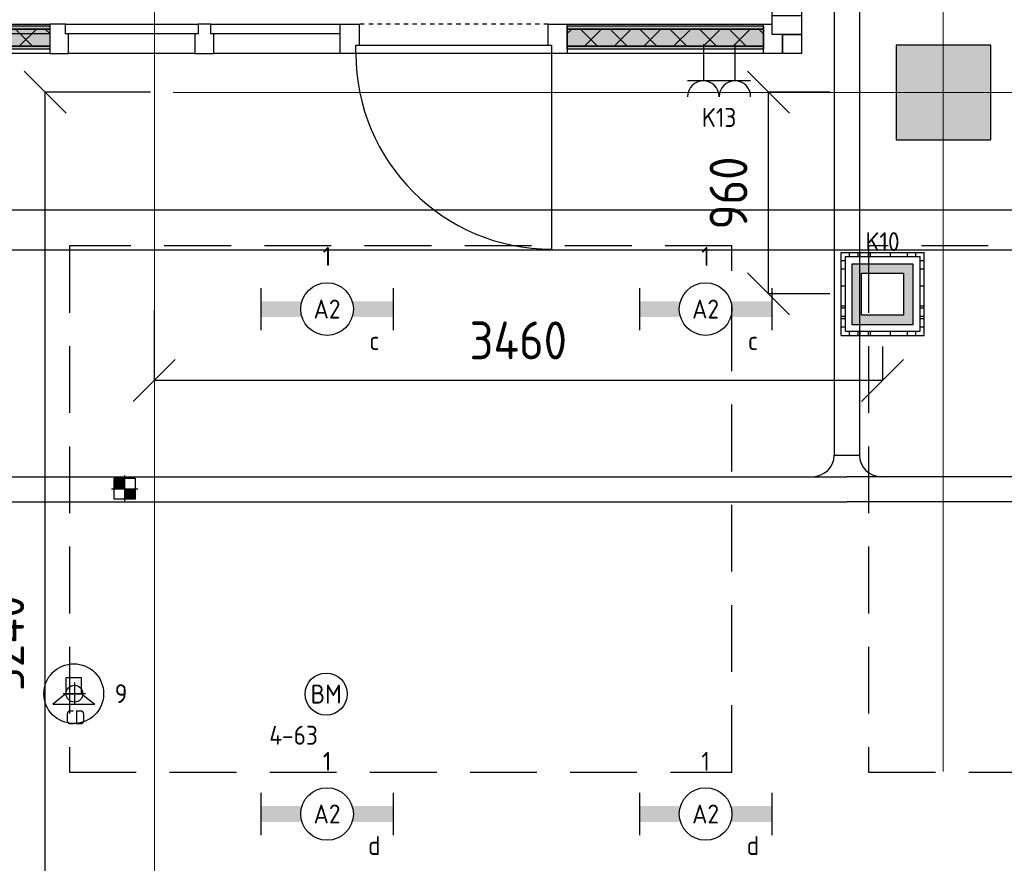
# Model space of a CAD drawing. Header units: millimetres. Extents: x -38032 to 104346, y -31182 to 78566.
# Tile 138 of 213: x 68718 to 73400, y 10635 to 14644. Entities that reach past the tile are written whole.
import ezdxf
from ezdxf.enums import TextEntityAlignment as Align

# ---------------------------------------------------------------- set-up
doc = ezdxf.new("R2010")
doc.units = ezdxf.units.MM
doc.header["$LTSCALE"] = 100
doc.set_wipeout_variables(frame=1)
doc.header["$PDMODE"] = 1
for name, pattern in [('HIDDEN2', [4.7625, 3.175, -1.5875]), ('STYLE_01', [0.41664, 0.20828, -0.20836]), ('STYLE_11', [5, 3.888855, -0.416718, 0.277786, -0.416641])]:
    doc.linetypes.add(name, pattern=pattern)
for name, color, linetype in [('AL$1A---_ALGEMEEN', 8, 'Continuous'), ('AL------_MAATV', 200, 'Continuous'), ('AL------_MAATVOERING', 2, 'Continuous'), ('AL------_SPARING', 2, 'Continuous'), ('AM$1A---_ARCERING', 8, 'Continuous'), ('BOUWKUNDIG', 8, 'Continuous'), ('EB6421--_ATTRIB', 2, 'Continuous'), ('EB6511--_ATTRIB', 2, 'Continuous'), ('EL6131--_KG', 3, 'Continuous'), ('EL6222--', 3, 'Continuous'), ('EL6311--', 3, 'Continuous'), ('EL6421--', 3, 'Continuous'), ('EL6511--', 3, 'Continuous'), ('LICHT_TEXT018', 1, 'Continuous'), ('versterkte strook', 7, 'Continuous'), ('Vloerdoos', 3, 'Continuous'), ('Vloerdoos (OUD)', 3, 'Continuous')]:
    doc.layers.add(name, color=color, linetype=linetype)
doc.layers.add('stramien', color=1, linetype='Continuous', lineweight=9)
doc.layers.get('Vloerdoos').off()
doc.styles.add('BURO-018', font='iso.shx', dxfattribs={"height": 90})
doc.styles.get("Standard").update_dxf_attribs({"font": 'iso.shx'})
doc.dimstyles.new('STABICAD', dxfattribs={"dimscale": 100, "dimtxt": 1.8, "dimasz": 2, "dimexe": 0, "dimexo": 2.5, "dimgap": 1.5, "dimtad": 0, "dimdec": 0, "dimrnd": 10, "dimzin": 0, "dimdsep": 46, "dimtxsty": 'Standard', "dimblk1": 'OBLIQUE', "dimblk2": 'OBLIQUE', "dimsah": 1, "dimcen": -3, "dimadec": 0, "dimazin": 0, "dimtfac": 1, "dimtdec": 0, "dimtofl": 0, "dimtmove": 2, "dimatfit": 3, "dimfxl": 0, "dimtvp": 1.055556, "dimtolj": 1, "dimtzin": 0, "dimarcsym": 0})
pattern_1 = [(135, (0, 0), (70.7107, 70.7107), []), (45, (299.34, -299.34), (70.7107, -70.7107), [])]

# ---------------------------------------------------------------- blocks, each defined once
blk = doc.blocks.new('_Oblique')
at = {"color": 0, "linetype": 'ByBlock', "lineweight": -2}
blk.add_line((-0.5, -0.5), (0.5, 0.5), dxfattribs=at)
blk = doc.blocks.new('*D62')
at = {"layer": 'AL------_MAATVOERING', "color": 0, "lineweight": -2}
for p, q in [((69357.6, 13263.4), (69357.6, 12930.3)), ((72820, 13091.2), (72820, 12930.3)), ((72820, 12930.3), (69357.6, 12930.3))]:
    blk.add_line(p, q, dxfattribs=at)
at = {"layer": 'Defpoints', "color": 0}
for p in [(69357.6, 13513.4), (72820, 13341.2), (69357.6, 12930.3)]:
    blk.add_point(p, dxfattribs=at)
at = {"layer": 'AL------_MAATVOERING', "color": 0, "lineweight": -2, "xscale": 200, "yscale": 200, "zscale": 200, "rotation": 180}
blk.add_blockref('_Oblique', (69357.6, 12930.3), dxfattribs=at)
at = {"layer": 'AL------_MAATVOERING', "color": 0, "lineweight": -2, "xscale": 200, "yscale": 200, "zscale": 200}
blk.add_blockref('_Oblique', (72820, 12930.3), dxfattribs=at)
at = {"layer": 'AL------_MAATVOERING', "color": 0, "insert": (71088.8, 13120.3), "char_height": 180, "attachment_point": 5}
blk.add_mtext('\\A1;3460', dxfattribs=at)
blk = doc.blocks.new('*D63')
at = {"layer": 'AL------_MAATVOERING', "color": 0, "lineweight": -2}
for p, q in [((72570, 14300), (72278.2, 14300)), ((72278.2, 13341.2), (72278.2, 14300)), ((72570, 13341.2), (72278.2, 13341.2))]:
    blk.add_line(p, q, dxfattribs=at)
at = {"layer": 'Defpoints', "color": 0}
for p in [(72278.2, 14300), (72820, 14300), (72820, 13341.2)]:
    blk.add_point(p, dxfattribs=at)
at = {"layer": 'AL------_MAATVOERING', "color": 0, "lineweight": -2, "xscale": 200, "yscale": 200, "zscale": 200}
for p, rotation in [((72278.2, 14300), 90), ((72278.2, 13341.2), 270)]:
    blk.add_blockref('_Oblique', p, dxfattribs=dict(at, rotation=rotation))
at = {"layer": 'AL------_MAATVOERING', "color": 0, "insert": (72088.2, 13820.6), "char_height": 180, "attachment_point": 5, "rotation": 90}
blk.add_mtext('\\A1;960', dxfattribs=at)
blk = doc.blocks.new('*D65')
at = {"layer": 'AL------_MAATVOERING', "color": 0, "lineweight": -2}
for p, q in [((69340, 14300), (68839.2, 14300)), ((68839.2, 9060.5), (68839.2, 14300)), ((69340, 9060.5), (68839.2, 9060.5))]:
    blk.add_line(p, q, dxfattribs=at)
at = {"layer": 'Defpoints', "color": 0}
for p in [(68839.2, 14300), (69590, 14300), (69590, 9060.5)]:
    blk.add_point(p, dxfattribs=at)
at = {"layer": 'AL------_MAATVOERING', "color": 0, "lineweight": -2, "xscale": 200, "yscale": 200, "zscale": 200}
for p, rotation in [((68839.2, 14300), 90), ((68839.2, 9060.5), 270)]:
    blk.add_blockref('_Oblique', p, dxfattribs=dict(at, rotation=rotation))
at = {"layer": 'AL------_MAATVOERING', "color": 0, "insert": (68649.2, 11680.3), "char_height": 180, "attachment_point": 5, "rotation": 90}
blk.add_mtext('\\A1;5240', dxfattribs=at)
blk = doc.blocks.new('*D69')
at = {"layer": 'AL------_MAATVOERING', "color": 0, "lineweight": -2}
for p, q in [((66120, 12328.4), (66120, 6650.7)), ((69357.6, 7673.4), (69357.6, 6650.7)), ((66120, 6650.7), (69357.6, 6650.7))]:
    blk.add_line(p, q, dxfattribs=at)
at = {"layer": 'Defpoints', "color": 0}
for p in [(66120, 12578.4), (69357.6, 7923.4), (69357.6, 6650.7)]:
    blk.add_point(p, dxfattribs=at)
at = {"layer": 'AL------_MAATVOERING', "color": 0, "lineweight": -2, "xscale": 200, "yscale": 200, "zscale": 200, "rotation": 180}
blk.add_blockref('_Oblique', (66120, 6650.7), dxfattribs=at)
at = {"layer": 'AL------_MAATVOERING', "color": 0, "lineweight": -2, "xscale": 200, "yscale": 200, "zscale": 200}
blk.add_blockref('_Oblique', (69357.6, 6650.7), dxfattribs=at)
at = {"layer": 'AL------_MAATVOERING', "color": 0, "insert": (67738.8, 6840.7), "char_height": 180, "attachment_point": 5}
blk.add_mtext('\\A1;3240', dxfattribs=at)
blk = doc.blocks.new('VLOERDOOS')
at = {"layer": 'Vloerdoos (OUD)'}
for p, q in [((0, 395), (395, 395)), ((0, 395), (0, 0)), ((20, 375), (20, 20)), ((20, 375), (375, 375)), ((40, 375), (40, 395)), ((80, 375), (80, 395)), ((90, 375), (90, 395)), ((130, 375), (130, 395)), ((140, 375), (140, 395)), ((235, 375), (235, 395)), ((315, 375), (315, 395)), ((355, 375), (355, 395)), ((375, 375), (375, 20)), ((395, 395), (395, 0)), ((0, 355), (20, 355)), ((375, 355), (395, 355)), ((0, 315), (20, 315)), ((0, 305), (20, 305)), ((375, 315), (395, 315)), ((375, 305), (395, 305)), ((0, 265), (20, 265)), ((0, 255), (20, 255)), ((375, 265), (395, 265)), ((375, 255), (395, 255)), ((0, 160), (20, 160)), ((375, 160), (395, 160)), ((0, 80), (20, 80)), ((375, 80), (395, 80)), ((0, 40), (20, 40)), ((0, 0), (395, 0)), ((20, 20), (375, 20)), ((40, 0), (40, 20)), ((80, 0), (80, 20)), ((90, 0), (90, 20)), ((130, 0), (130, 20)), ((140, 0), (140, 20)), ((235, 0), (235, 20)), ((315, 0), (315, 20)), ((355, 0), (355, 20)), ((375, 40), (395, 40))]:
    blk.add_line(p, q, dxfattribs=at)
blk = doc.blocks.new('1115B6630')
at = {"color": 0}
for p, q in [((-6.3, 2), (-6.3, -2)), ((6.3, 2), (6.3, -2))]:
    blk.add_line(p, q, dxfattribs=at)
at = {"color": 0, "linetype": 'Continuous'}
blk.add_circle((0, 0), 2.5, dxfattribs=at)
at = {"color": 0}
for points in [[(-2.5, 0.75), (-6.3, 0.75), (-2.5, -0.75), (-6.3, -0.75)], [(2.5, 0.75), (6.3, 0.75), (2.5, -0.75), (6.3, -0.75)]]:
    blk.add_solid(points, dxfattribs=at)
at = {"color": 0, "linetype": 'Continuous', "style": 'BURO-018'}
for tag, p in [('E_GKAST', (0, 8)), ('E_GROEP', (0, 5)), ('E_SGROEP', (4.5, 5)), ('E_ARMCODE', (0, 0)), ('E_SLET', (4.5, -3))]:
    blk.add_attdef(tag, text='', height=1.8, dxfattribs=at).set_placement(p, align=Align.MIDDLE)
blk = doc.blocks.new('E00123')
at = {"color": 0, "linetype": 'Continuous'}
blk.add_circle((0, 0), 2, dxfattribs=at)
at = {"color": 0, "linetype": 'Continuous', "style": 'BURO-018'}
for tag, p in [('E_TEXT1', (0, 4.5)), ('E_TEXT2', (0, 0))]:
    blk.add_attdef(tag, text='', height=1.8, dxfattribs=at).set_placement(p, align=Align.MIDDLE)
at = {"color": 0, "linetype": 'Continuous', "style": 'BURO-018', "flags": 1}
blk.add_attdef('E_MATCODE', (0, 0), '', height=1.8, dxfattribs=at)
blk = doc.blocks.new('E00414')
at = {"color": 0, "linetype": 'Continuous'}
for p, q in [((-2.9, -2.9), (-2.9, 2.9)), ((-2.9, 2.9), (2.9, 2.9)), ((2.9, 2.9), (2.9, -2.9)), ((-2, 2), (2, 2)), ((-2, -2), (-2, 2)), ((2, 2), (2, -2)), ((2, -2), (-2, -2)), ((2.9, -2.9), (-2.9, -2.9))]:
    blk.add_line(p, q, dxfattribs=at)
at = {"color": 0}
for points in [[(-2.9, 2.9), (2.9, 2.9), (-2, 2), (2, 2)], [(-2, -2), (-2.9, -2.9), (-2, 2), (-2.9, 2.9)], [(2, 2), (2.9, 2.9), (2, -2), (2.9, -2.9)], [(2, -2), (2.9, -2.9), (-2, -2), (-2.9, -2.9)]]:
    blk.add_solid(points, dxfattribs=at)
at = {"color": 0, "linetype": 'Continuous', "style": 'BURO-018'}
for tag, p in [('E_GKAST', (0, 8)), ('E_GROEP', (0, 5)), ('E_SGROEP', (4.5, 5))]:
    blk.add_attdef(tag, text='', height=1.8, dxfattribs=at).set_placement(p, align=Align.MIDDLE)
at = {"color": 0, "linetype": 'Continuous', "style": 'BURO-018', "flags": 1}
for tag, p in [('E_VERMCODE', (13, 5)), ('E_MATCODE', (0, 0))]:
    blk.add_attdef(tag, text='', height=1.8, dxfattribs=at).set_placement(p, align=Align.MIDDLE)
blk = doc.blocks.new('E00126')
at = {"color": 0, "linetype": 'Continuous'}
for p, q in [((-3, 4.5), (3, 4.5)), ((-1.5, 1), (-1.5, 4.5)), ((1.5, 1), (1.5, 4.5))]:
    blk.add_line(p, q, dxfattribs=at)
for centre in [(-1.5, 6), (1.5, 6)]:
    blk.add_arc(centre, 1.5, 180, 0, dxfattribs=at)
at = {"color": 0, "linetype": 'Continuous', "style": 'BURO-018'}
for tag, p in [('E_GKAST', (0, 11.5)), ('E_GROEP', (0, 8.5)), ('E_SGROEP', (4.5, 8.5))]:
    blk.add_attdef(tag, text='', height=1.8, dxfattribs=at).set_placement(p, align=Align.MIDDLE)
at = {"color": 0, "linetype": 'Continuous', "style": 'BURO-018', "flags": 1}
for tag, p in [('E_VERMCODE', (13, 8.5)), ('E_MATCODE', (0, 0))]:
    blk.add_attdef(tag, text='', height=1.8, dxfattribs=at).set_placement(p, align=Align.MIDDLE)
blk = doc.blocks.new('E00497')
at = {"color": 0}
for p, q in [((0, 0.75), (1, 2)), ((1, -2), (1, 2)), ((0, 0.75), (-1.5, 0.75)), ((0, -0.75), (0, 0.75)), ((-1.5, -0.75), (0, -0.75)), ((0, -0.75), (1, -2))]:
    blk.add_line(p, q, dxfattribs=at)
blk.add_line((-1.5, 0.75), (-1.5, -0.75))
blk.add_circle((0, 0), 2.841, dxfattribs=at)
at = {"color": 0, "linetype": 'Continuous', "style": 'BURO-018'}
blk.add_attdef('E_TEXT1', text='', height=1.8, dxfattribs=at).set_placement((0, 4.5), align=Align.MIDDLE)
at = {"color": 0, "linetype": 'Continuous', "style": 'BURO-018', "flags": 1}
blk.add_attdef('E_MATCODE', text='', height=1.8, dxfattribs=at).set_placement((0, 0), align=Align.MIDDLE)
blk = doc.blocks.new('E-GK-GTC-783C')
at = {"color": 0, "linetype": 'Continuous'}
for p, q in [((-0.5, 60), (0.5, 60)), ((-0.5, -60), (0.5, -60))]:
    blk.add_line(p, q, dxfattribs=at)
blk = doc.blocks.new('Centraaldoos')
at = {"color": 1, "linetype": 'Continuous'}
for p, q in [((0, -2), (0, 2)), ((-2, 0), (2, 0))]:
    blk.add_line(p, q, dxfattribs=at)
at = {"color": 0, "linetype": 'Continuous'}
blk.add_circle((0, 0), 1.5, dxfattribs=at)
at = {"color": 0, "linetype": 'Continuous', "style": 'BURO-018'}
blk.add_attdef('AL_POSNR', text='', height=1.8, dxfattribs=at).set_placement((0, 3), align=Align.CENTER)
at = {"color": 0, "linetype": 'Continuous', "style": 'BURO-018', "flags": 1}
blk.add_attdef('AL_OMS', (0, 0), '', height=1.8, dxfattribs=at)
at = {"layer": 'AL------_MAATV', "style": 'BURO-018'}
blk.add_text('CD', height=2.531, rotation=180, dxfattribs=at).set_placement((1.61, 5.48))
blk = doc.blocks.new('Sparing 100x100')
at = {"color": 0, "linetype": 'Continuous'}
for p, q in [((-2, 2), (2, 2)), ((-2, -2), (-2, 2)), ((2, 2), (2, -2)), ((2, -2), (-2, -2))]:
    blk.add_line(p, q, dxfattribs=at)
at = {"color": 1, "linetype": 'Continuous'}
for p, q in [((0, -2.5), (0, 2.5)), ((-2.5, 0), (2.5, 0))]:
    blk.add_line(p, q, dxfattribs=at)
at = {"color": 0, "linetype": 'Continuous'}
for points in [[(-2, 2), (0, 2), (-2, 0), (0, 0)], [(0, 0), (2, 0), (0, -2), (2, -2)]]:
    blk.add_solid(points, dxfattribs=at)
at = {"color": 0, "linetype": 'Continuous', "style": 'BURO-018'}
blk.add_attdef('AL_POSNR', text='', height=1.8, dxfattribs=at).set_placement((0, 3), align=Align.CENTER)
at = {"color": 0, "linetype": 'Continuous', "style": 'BURO-018', "flags": 1}
blk.add_attdef('AL_OMS', (0, 0), '', height=1.8, dxfattribs=at)
blk = doc.blocks.new('E-GK-AH-78676767')
at = {"color": 0, "linetype": 'Continuous'}
blk.add_line((-60, 103), (60, 103), dxfattribs=at)
for centre, start, end in [((-163, 103), 270, 0), ((163, 103), 180, 270)]:
    blk.add_arc(centre, 103, start, end, dxfattribs=at)
blk = doc.blocks.new('32x 90x139')
at = {"color": 0}
blk.add_wipeout([(0, 45), (-94, 45), (-94, 30), (-139, 30), (-139, -30), (-94, -30), (-94, -45), (0, -45)], dxfattribs=at).dxf.layer = 'AL$1A---_ALGEMEEN'
at = {"layer": 'AL$1A---_ALGEMEEN', "color": 0}
blk.add_lwpolyline([(0, 45), (-94, 45), (-94, 30), (-139, 30), (-139, -30), (-94, -30), (-94, -45), (0, -45)], close=True, dxfattribs=at)
blk = doc.blocks.new('Group-21')
at = {"layer": 'AM$1A---_ARCERING', "linetype": 'Continuous', "lineweight": 0}
for points in [[(-1113.502, 131), (-180.002, 131), (-180.002, 116), (-1113.502, 116)], [(-1113.502, 116), (-180.002, 116), (-180.002, 35), (-1113.502, 35)], [(-1113.502, 35), (-180.002, 35), (-180.002, 20), (-1113.502, 20)]]:
    blk.add_hatch(color=256, dxfattribs=at).paths.add_polyline_path(points)
at = {"layer": 'AM$1A---_ARCERING', "linetype": 'Continuous', "lineweight": 5}
h = blk.add_hatch(dxfattribs=at)
h.set_pattern_fill('ISOLATIE', color=256, style=0, pattern_type=2)
h.set_pattern_definition(pattern_1)
h.paths.add_polyline_path([(-1113.502, 116), (-180.002, 116), (-180.002, 35), (-1113.502, 35)])
at = {"layer": 'AL$1A---_ALGEMEEN', "color": 0}
for points in [[(-1113.502, 131), (-180.002, 131), (-180.002, 116), (-1113.502, 116)], [(-1113.502, 116), (-180.002, 116), (-180.002, 35), (-1113.502, 35)], [(-1113.502, 35), (-180.002, 35), (-180.002, 20), (-1113.502, 20)]]:
    blk.add_lwpolyline(points, close=True, dxfattribs=at)
blk = doc.blocks.new('Group-22')
at = {"layer": 'AM$1A---_ARCERING', "linetype": 'Continuous', "lineweight": 0}
for points in [[(-4173.5, 131), (-3574.3, 131), (-3574.3, 116), (-4173.5, 116)], [(-4173.5, 116), (-3574.3, 116), (-3574.3, 35), (-4173.5, 35)], [(-4173.5, 35), (-3574.3, 35), (-3574.3, 20), (-4173.5, 20)]]:
    blk.add_hatch(color=256, dxfattribs=at).paths.add_polyline_path(points)
at = {"layer": 'AM$1A---_ARCERING', "linetype": 'Continuous', "lineweight": 5}
h = blk.add_hatch(dxfattribs=at)
h.set_pattern_fill('ISOLATIE', color=256, style=0, pattern_type=2)
h.set_pattern_definition(pattern_1)
h.paths.add_polyline_path([(-4173.5, 116), (-3574.3, 116), (-3574.3, 35), (-4173.5, 35)])
at = {"layer": 'AL$1A---_ALGEMEEN', "color": 0}
for points in [[(-4173.5, 131), (-3574.3, 131), (-3574.3, 116), (-4173.5, 116)], [(-4173.5, 116), (-3574.3, 116), (-3574.3, 35), (-4173.5, 35)], [(-4173.5, 35), (-3574.3, 35), (-3574.3, 20), (-4173.5, 20)]]:
    blk.add_lwpolyline(points, close=True, dxfattribs=at)
blk = doc.blocks.new('Group-23')
at = {"layer": 'AM$1A---_ARCERING', "linetype": 'Continuous', "lineweight": 0}
for points in [[(-7560.002, 131), (-6633.502, 131), (-6633.502, 116), (-7560.002, 116)], [(-7560.002, 116), (-6633.502, 116), (-6633.502, 35), (-7560.002, 35)], [(-7560.002, 35), (-6633.502, 35), (-6633.502, 20), (-7560.002, 20)]]:
    blk.add_hatch(color=256, dxfattribs=at).paths.add_polyline_path(points)
at = {"layer": 'AM$1A---_ARCERING', "linetype": 'Continuous', "lineweight": 5}
h = blk.add_hatch(dxfattribs=at)
h.set_pattern_fill('ISOLATIE', color=256, style=0, pattern_type=2)
h.set_pattern_definition(pattern_1)
h.paths.add_polyline_path([(-7560.002, 116), (-6633.502, 116), (-6633.502, 35), (-7560.002, 35)])
at = {"layer": 'AL$1A---_ALGEMEEN', "color": 0}
for points in [[(-7560.002, 131), (-6633.502, 131), (-6633.502, 116), (-7560.002, 116)], [(-7560.002, 116), (-6633.502, 116), (-6633.502, 35), (-7560.002, 35)], [(-7560.002, 35), (-6633.502, 35), (-6633.502, 20), (-7560.002, 20)]]:
    blk.add_lwpolyline(points, close=True, dxfattribs=at)
blk = doc.blocks.new('32x_hout-mk 825-p')
at = {"layer": 'AL$1A---_ALGEMEEN', "color": 0}
for points in [[(-7650, 139), (-5853.5, 139), (-5853.5, 0), (-7650, 0)], [(-1113.5, 139), (-90, 139), (-90, 0), (-1113.5, 0)]]:
    blk.add_lwpolyline(points, close=True, dxfattribs=at)
at = {"color": 0}
blk.add_wipeout([(-4878.5, 139), (-2178.5, 139), (-2178.5, 94), (-4878.5, 94)], dxfattribs=at).dxf.layer = 'AL$1A---_ALGEMEEN'
at = {"layer": 'AL$1A---_ALGEMEEN', "color": 0}
for points in [[(-4878.5, 139), (-2178.5, 139), (-2178.5, 94), (-4878.5, 94)], [(-4863.5, 139), (-2193.5, 139), (-2193.5, 0), (-4863.5, 0)]]:
    blk.add_lwpolyline(points, close=True, dxfattribs=at)
at = {"color": 0}
for points in [[(-7650, 139), (-7560, 139), (-7560, 0), (-7650, 0)], [(-5943.5, 139), (-5853.5, 139), (-5853.5, 0), (-5943.5, 0)], [(-1203.5, 139), (-1113.5, 139), (-1113.5, 0), (-1203.5, 0)], [(-180, 139), (-90, 139), (-90, 0), (-180, 0)]]:
    blk.add_wipeout(points, dxfattribs=at).dxf.layer = 'AL$1A---_ALGEMEEN'
at = {"layer": 'AL$1A---_ALGEMEEN', "color": 0}
for points in [[(-7650, 139), (-7560, 139), (-7560, 0), (-7650, 0)], [(-5943.5, 139), (-5853.5, 139), (-5853.5, 0), (-5943.5, 0)], [(-1203.5, 139), (-1113.5, 139), (-1113.5, 0), (-1203.5, 0)], [(-180, 139), (-90, 139), (-90, 0), (-180, 0)]]:
    blk.add_lwpolyline(points, close=True, dxfattribs=at)
for name in ['Group-23', 'Group-21']:
    blk.add_blockref(name, (0, 0), dxfattribs=at)
at = {"layer": 'AL$1A---_ALGEMEEN', "color": 0, "rotation": 270}
blk.add_blockref('32x 90x139', (-2838.5, 0), dxfattribs=at)
at = {"color": 0}
for points in [[(-4953.5, 139), (-4863.5, 139), (-4863.5, 0), (-4953.5, 0)], [(-4263.5, 94), (-4248.5, 94), (-4248.5, 139), (-4173.5, 139), (-4173.5, 0), (-4263.5, 0)], [(-2193.5, 139), (-2103.5, 139), (-2103.5, 0), (-2193.5, 0)]]:
    blk.add_wipeout(points, dxfattribs=at).dxf.layer = 'AL$1A---_ALGEMEEN'
at = {"layer": 'AL$1A---_ALGEMEEN', "color": 0, "linetype": 'STYLE_01'}
for p, q in [((-4953.5, 139), (-5853.5, 139)), ((-1203.5, 139), (-2103.5, 139))]:
    blk.add_line(p, q, dxfattribs=at)
at = {"layer": 'AL$1A---_ALGEMEEN', "color": 0}
for points in [[(-4953.5, 139), (-4863.5, 139), (-4863.5, 0), (-4953.5, 0)], [(-4263.5, 94), (-4248.5, 94), (-4248.5, 139), (-4173.5, 139), (-4173.5, 0), (-4263.5, 0)], [(-2193.5, 139), (-2103.5, 139), (-2103.5, 0), (-2193.5, 0)]]:
    blk.add_lwpolyline(points, close=True, dxfattribs=at)
blk.add_blockref('Group-22', (0, 0), dxfattribs=at)
at = {"color": 0}
blk.add_wipeout([(-6558.5, 139), (-5928.5, 139), (-5928.5, 94), (-6558.5, 94)], dxfattribs=at).dxf.layer = 'AL$1A---_ALGEMEEN'
at = {"layer": 'AL$1A---_ALGEMEEN', "color": 0}
blk.add_lwpolyline([(-6558.5, 139), (-5928.5, 139), (-5928.5, 94), (-6558.5, 94)], close=True, dxfattribs=at)
at = {"color": 0}
for points in [[(-3484.3, 94), (-3499.3, 94), (-3499.3, 139), (-3574.3, 139), (-3574.3, 0), (-3484.3, 0)], [(-5868.5, 40), (-4938.5, 40), (-4938.5, 0), (-5868.5, 0)], [(-2118.5, 40), (-1188.5, 40), (-1188.5, 0), (-2118.5, 0)]]:
    blk.add_wipeout(points, dxfattribs=at).dxf.layer = 'AL$1A---_ALGEMEEN'
at = {"layer": 'AL$1A---_ALGEMEEN', "color": 0}
for p, q in [((-4936.4, 10), (-4936.4, -930)), ((-1188.5, 10), (-1188.5, -930))]:
    blk.add_line(p, q, dxfattribs=at)
for points in [[(-3484.3, 94), (-3499.3, 94), (-3499.3, 139), (-3574.3, 139), (-3574.3, 0), (-3484.3, 0)], [(-5868.5, 40), (-4938.5, 40), (-4938.5, 0), (-5868.5, 0)], [(-2118.5, 40), (-1188.5, 40), (-1188.5, 0), (-2118.5, 0)]]:
    blk.add_lwpolyline(points, close=True, dxfattribs=at)
for centre in [(-4936.4, 0), (-1188.5, 0)]:
    blk.add_arc(centre, 930, 180, 270, dxfattribs=at)
at = {"color": 0}
blk.add_wipeout([(-6543.5, 94), (-6558.5, 94), (-6558.5, 139), (-6633.5, 139), (-6633.5, 0), (-6543.5, 0)], dxfattribs=at).dxf.layer = 'AL$1A---_ALGEMEEN'
at = {"layer": 'AL$1A---_ALGEMEEN', "color": 0}
blk.add_lwpolyline([(-6543.5, 94), (-6558.5, 94), (-6558.5, 139), (-6633.5, 139), (-6633.5, 0), (-6543.5, 0)], close=True, dxfattribs=at)
blk = doc.blocks.new('32x_hout-mk 822s-p')
at = {"layer": 'AL$1A---_ALGEMEEN', "color": 0}
blk.add_lwpolyline([(0, 8691), (139, 8691), (139, 50), (0, 50)], close=True, dxfattribs=at)
at = {"color": 0}
blk.add_wipeout([(0, 140), (139, 140), (139, 50), (0, 50)], dxfattribs=at).dxf.layer = 'AL$1A---_ALGEMEEN'
at = {"layer": 'AL$1A---_ALGEMEEN', "color": 0}
blk.add_lwpolyline([(0, 140), (139, 140), (139, 50), (0, 50)], close=True, dxfattribs=at)
blk = doc.blocks.new('200254 W 212 3 04-12-2007')
at = {"layer": 'AM$1A---_ARCERING', "linetype": 'Continuous', "lineweight": 0}
blk.add_hatch(color=256, dxfattribs=at).paths.add_polyline_path([(36687, -10912.6), (37137, -10912.6), (37137, -10462.6), (36687, -10462.6)])
at = {"layer": 'AL$1A---_ALGEMEEN'}
blk.add_lwpolyline([(36687, -10912.6), (37137, -10912.6), (37137, -10462.6), (36687, -10462.6)], close=True, dxfattribs=at)
at = {"layer": 'stramien', "linetype": 'STYLE_11', "ltscale": 50}
blk.add_line((36911, -38914.6), (36911, 22365.4), dxfattribs=at)
at = {"layer": 'AL$1A---_ALGEMEEN'}
blk.add_blockref('32x_hout-mk 825-p', (36237, -10502.6), dxfattribs=at)
blk.add_lwpolyline([(45687, -15146.8), (45687, -14546.8), (49382.2, -14546.8), (49382.2, -11246.8), (29537, -11246.8), (29537, -16346.8), (34887, -16346.8), (34887, -15746.8), (40287, -15746.8), (40287, -15146.8)], close=True, dxfattribs=at)
at = {"layer": 'stramien', "linetype": 'STYLE_11', "ltscale": 50}
for p, q in [((33161, -41013.6), (33161, 36216.4)), ((-41750, -10687.6), (65524.3, -10687.6))]:
    blk.add_line(p, q, dxfattribs=at)
at = {"layer": 'AL$1A---_ALGEMEEN'}
blk.add_blockref('32x_hout-mk 822s-p', (36098, -10462.5), dxfattribs=at)
blk.add_lwpolyline([(36147, -10412.6), (36237, -10412.6), (36237, -10502.6), (36147, -10502.6)], close=True, dxfattribs=at)

msp = doc.modelspace()

# ---------------------------------------------------------------- block references
at = {"layer": 'BOUWKUNDIG'}
msp.add_blockref('200254 W 212 3 04-12-2007', (36198, 24986.5), dxfattribs=at)

# ---------------------------------------------------------------- next in the draw order: linework, layer by layer
at = {"layer": 'LICHT_TEXT018', "linetype": 'HIDDEN2'}
for points in [[(68954.5, 11069.1), (72104.5, 11069.1), (72104.5, 13569.1), (68954.5, 13569.1)], [(72754.5, 11069.1), (75704.5, 11069.1), (75704.5, 13569.1), (72754.5, 13569.1)]]:
    msp.add_lwpolyline(points, close=True, dxfattribs=at)
at = {"layer": 'versterkte strook'}
msp.add_line((-4775.7, 13550), (104346.1, 13550), dxfattribs=at)

# ---------------------------------------------------------------- next in the draw order: block references
at = {"layer": 'AL------_SPARING', "xscale": 25, "yscale": 25, "zscale": 25}
msp.add_blockref('Sparing 100x100', (69217.8, 12415.3), dxfattribs=at)
at = {"layer": 'AL------_SPARING', "xscale": 26.66666666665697, "yscale": 26.66666666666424, "zscale": 26.66666666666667, "rotation": 180}
msp.add_blockref('Centraaldoos', (68978.3, 11441.3), dxfattribs=at)
at = {"layer": 'EL6131--_KG'}
for p, xscale, rotation in [((72650.7, 14520.8), 3890.306134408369, 270.0000000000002), ((79132.5, 12412.6), 12963.62867340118, 180)]:
    msp.add_blockref('E-GK-GTC-783C', p, dxfattribs=dict(at, xscale=xscale, rotation=rotation))
msp.add_blockref('E-GK-AH-78676767', (72650.7, 12472.6), dxfattribs=at)
at = {"layer": 'EL6131--_KG', "xscale": 5588.914347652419}
msp.add_blockref('E-GK-GTC-783C', (69856.2, 12412.6), dxfattribs=at)
at = {"layer": 'EL6222--'}
ref = msp.add_blockref('E00126', (72043.7, 14578.2), dxfattribs=dict(at, xscale=50, yscale=50, zscale=50, rotation=180))
ref.add_attrib('E_GROEP', 'K13', dxfattribs={"layer": '0', "color": 1, "linetype": 'Continuous', "height": 90, "style": 'BURO-018'}).set_placement((72043.7, 14179.8), align=Align.MIDDLE)
ref = msp.add_blockref('E00414', (72820.6, 13339.7), dxfattribs=dict(at, xscale=50, yscale=50, zscale=50))
ref.add_attrib('E_GROEP', 'K10', dxfattribs={"layer": '0', "color": 1, "linetype": 'Continuous', "height": 90, "style": 'BURO-018'}).set_placement((72820.6, 13589.7), align=Align.MIDDLE)
at = {"layer": 'EL6311--'}
ref = msp.add_blockref('1115B6630', (70179.5, 13269.1), dxfattribs=dict(at, xscale=50, yscale=50, zscale=50))
ref.add_attrib('E_ARMCODE', 'A2', dxfattribs={"layer": '0', "color": 1, "linetype": 'Continuous', "height": 90, "style": 'BURO-018'}).set_placement((70179.5, 13269.1), align=Align.MIDDLE)
ref.add_attrib('E_SLET', 'c', dxfattribs={"layer": '0', "color": 1, "linetype": 'Continuous', "height": 90, "style": 'BURO-018'}).set_placement((70404.5, 13119.1), align=Align.MIDDLE)
ref.add_attrib('E_GROEP', '1', dxfattribs={"layer": '0', "color": 1, "linetype": 'Continuous', "height": 90, "style": 'BURO-018'}).set_placement((70179.5, 13519.1), align=Align.MIDDLE)
ref = msp.add_blockref('1115B6630', (71979.5, 13269.1), dxfattribs=dict(at, xscale=50, yscale=50, zscale=50))
ref.add_attrib('E_ARMCODE', 'A2', dxfattribs={"layer": '0', "color": 1, "linetype": 'Continuous', "height": 90, "style": 'BURO-018'}).set_placement((71979.5, 13269.1), align=Align.MIDDLE)
ref.add_attrib('E_SLET', 'c', dxfattribs={"layer": '0', "color": 1, "linetype": 'Continuous', "height": 90, "style": 'BURO-018'}).set_placement((72204.5, 13119.1), align=Align.MIDDLE)
ref.add_attrib('E_GROEP', '1', dxfattribs={"layer": '0', "color": 1, "linetype": 'Continuous', "height": 90, "style": 'BURO-018'}).set_placement((71979.5, 13519.1), align=Align.MIDDLE)
ref = msp.add_blockref('1115B6630', (70179.5, 10869.7), dxfattribs=dict(at, xscale=50, yscale=50, zscale=50))
ref.add_attrib('E_ARMCODE', 'A2', dxfattribs={"layer": '0', "color": 1, "linetype": 'Continuous', "height": 90, "style": 'BURO-018'}).set_placement((70179.5, 10869.7), align=Align.MIDDLE)
ref.add_attrib('E_SLET', 'd', dxfattribs={"layer": '0', "color": 1, "linetype": 'Continuous', "height": 90, "style": 'BURO-018'}).set_placement((70404.5, 10719.7), align=Align.MIDDLE)
ref.add_attrib('E_GROEP', '1', dxfattribs={"layer": '0', "color": 1, "linetype": 'Continuous', "height": 90, "style": 'BURO-018'}).set_placement((70179.5, 11119.7), align=Align.MIDDLE)
ref = msp.add_blockref('1115B6630', (71979.5, 10869.7), dxfattribs=dict(at, xscale=50, yscale=50, zscale=50))
ref.add_attrib('E_ARMCODE', 'A2', dxfattribs={"layer": '0', "color": 1, "linetype": 'Continuous', "height": 90, "style": 'BURO-018'}).set_placement((71979.5, 10869.7), align=Align.MIDDLE)
ref.add_attrib('E_SLET', 'd', dxfattribs={"layer": '0', "color": 1, "linetype": 'Continuous', "height": 90, "style": 'BURO-018'}).set_placement((72204.5, 10719.7), align=Align.MIDDLE)
ref.add_attrib('E_GROEP', '1', dxfattribs={"layer": '0', "color": 1, "linetype": 'Continuous', "height": 90, "style": 'BURO-018'}).set_placement((71979.5, 11119.7), align=Align.MIDDLE)
at = {"layer": 'EL6421--'}
ref = msp.add_blockref('E00497', (68975.1, 11441.3), dxfattribs=dict(at, xscale=50, yscale=50, zscale=50, rotation=270))
ref.add_attrib('E_TEXT1', '9', dxfattribs={"layer": 'EB6421--_ATTRIB', "color": 1, "linetype": 'Continuous', "height": 90, "style": 'BURO-018'}).set_placement((69200.1, 11441.3), align=Align.MIDDLE)
at = {"layer": 'EL6511--'}
ref = msp.add_blockref('E00123', (70175.3, 11439.5), dxfattribs=dict(at, xscale=50, yscale=50, zscale=50))
ref.add_attrib('E_TEXT2', 'BM', dxfattribs={"layer": 'EB6511--_ATTRIB', "color": 1, "linetype": 'Continuous', "height": 90, "style": 'BURO-018'}).set_placement((70175.3, 11439.5), align=Align.MIDDLE)
ref.add_attrib('E_TEXT1', '4-63', dxfattribs={"layer": 'EB6511--_ATTRIB', "color": 1, "linetype": 'Continuous', "height": 90, "style": 'BURO-018'}).set_placement((70020.3, 11244.2), align=Align.MIDDLE)
at = {"layer": 'Vloerdoos', "rotation": 90}
msp.add_blockref('VLOERDOOS', (73019.3, 13143.4), dxfattribs=at)

# ---------------------------------------------------------------- next in the draw order: dimensions: what is measured, and where the dimension line sits
at = {"layer": 'AL------_MAATVOERING'}
for base, p1, p2, picture, middle in [((68839.1982, 14300.0079), (69590, 9060.5022), (69590, 14300.0079), '*D65', (68649.1982, 11680.255)), ((72278.2, 14300), (72820, 13341.2), (72820, 14300), '*D63', (72088.2, 13820.6))]:
    dim = msp.add_linear_dim(base=base, p1=p1, p2=p2, angle=90, dimstyle='STABICAD', dxfattribs=at)
    dim.commit()
    dim.dimension.update_dxf_attribs({"geometry": picture, "text_midpoint": middle})
for base, p1, p2, picture, middle in [((69357.6, 12930.3), (72820, 13341.2), (69357.6, 13513.4), '*D62', (71088.8, 13120.3)), ((69357.6, 6650.7), (66120, 12578.4), (69357.6, 7923.4), '*D69', (67738.8, 6840.7))]:
    dim = msp.add_linear_dim(base=base, p1=p1, p2=p2, dimstyle='STABICAD', dxfattribs=at)
    dim.commit()
    dim.dimension.update_dxf_attribs({"geometry": picture, "text_midpoint": middle})

doc.saveas('drawing.dxf')
